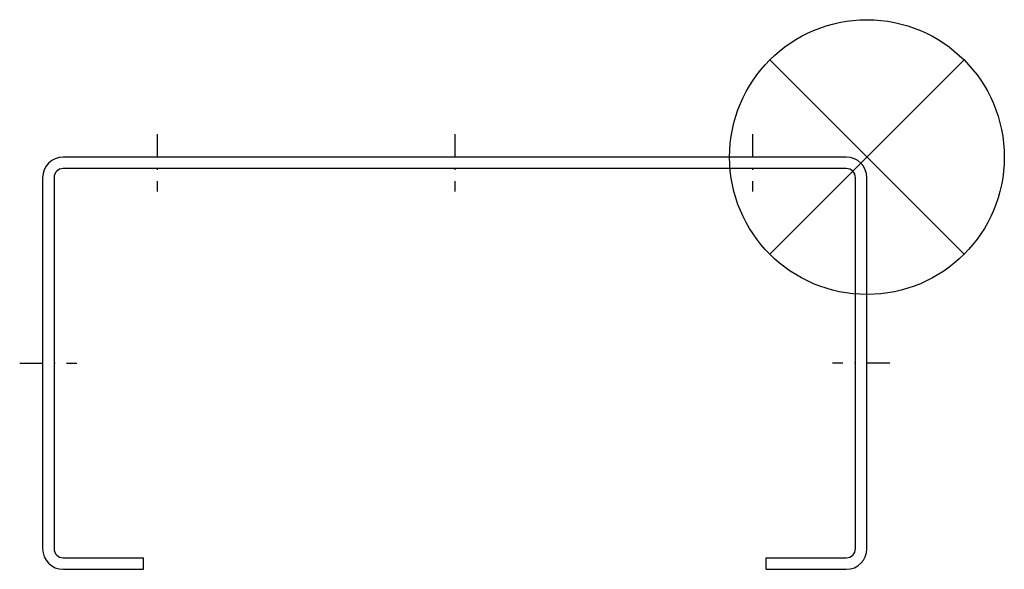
# Model space of a CAD drawing. Extents: x 137 to 352, y 60 to 180.
import ezdxf

# ---------------------------------------------------------------- set-up
doc = ezdxf.new("R2010")
doc.units = 0
doc.linetypes.add('STRICHPUNKT', pattern=[1.025, 0.5, -0.25, 0.025, -0.25])
doc.layers.get('0').update_dxf_attribs({"linetype": 'CONTINUOUS'})

# ---------------------------------------------------------------- blocks, each defined once
blk = doc.blocks.new('ZOP')
at = {"color": 6}
for p, q in [((21.21, 21.21), (-21.21, -21.21)), ((-21.21, 21.21), (21.21, -21.21))]:
    blk.add_line(p, q, dxfattribs=at)
blk.add_circle((0, 0), 30, dxfattribs=at)

msp = doc.modelspace()

# ---------------------------------------------------------------- linework, layer by layer
at = {"linetype": 'STRICHPUNKT', "ltscale": 10}
for p, q in [((166.91, 155.18), (166.91, 142.68)), ((231.91, 155.18), (231.91, 142.68)), ((296.91, 155.18), (296.91, 142.68)), ((136.91, 105.18), (149.41, 105.18)), ((326.91, 105.18), (314.41, 105.18))]:
    msp.add_line(p, q, dxfattribs=at)
for p, q in [((317.41, 150.18), (146.41, 150.18)), ((317.41, 147.68), (146.41, 147.68)), ((141.91, 145.68), (141.91, 64.68)), ((144.41, 145.68), (144.41, 64.68)), ((319.41, 64.68), (319.41, 145.68)), ((321.91, 64.68), (321.91, 145.68)), ((146.41, 62.68), (163.91, 62.68)), ((163.91, 60.18), (163.91, 62.68)), ((299.91, 62.68), (317.41, 62.68)), ((299.91, 60.18), (299.91, 62.68)), ((146.41, 60.18), (163.91, 60.18)), ((299.91, 60.18), (317.41, 60.18))]:
    msp.add_line(p, q)
for centre, radius, start, end in [((146.41, 145.68), 4.5, 90, 180), ((317.41, 145.68), 4.5, 0, 90), ((146.41, 145.68), 2, 90, 180), ((317.41, 145.68), 2, 0, 90), ((146.41, 64.68), 4.5, 180, 270), ((146.41, 64.68), 2, 180, 270), ((317.41, 64.68), 4.5, 270, 0), ((317.41, 64.68), 2, 270, 0)]:
    msp.add_arc(centre, radius, start, end)

# ---------------------------------------------------------------- block references
msp.add_blockref('ZOP', (321.91, 150.18))

doc.saveas('drawing.dxf')
